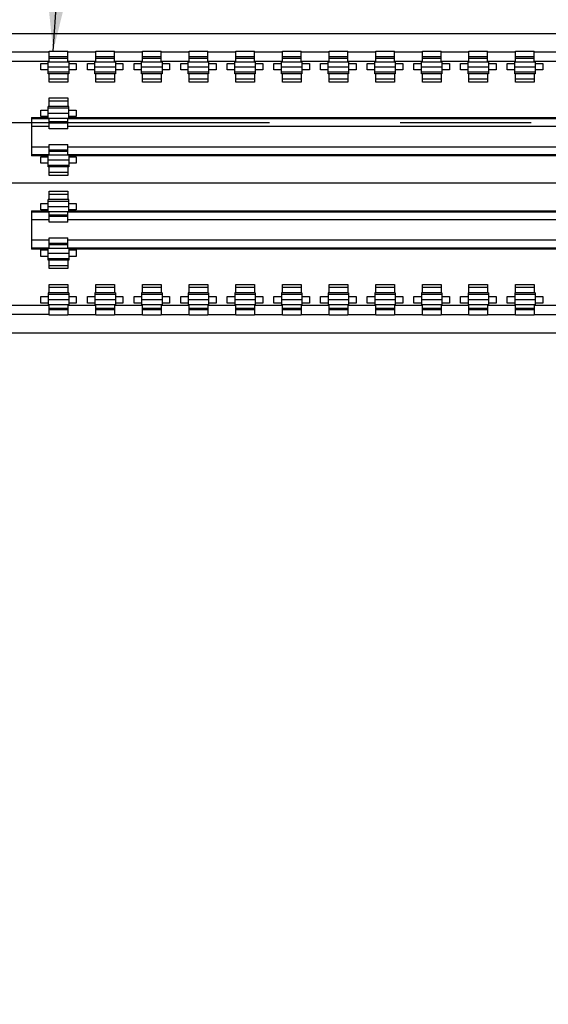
# Model space of a CAD drawing. Header units: inches. Extents: x 0 to 34, y 0 to 22.
# Tile 20 of 28: x 23.196 to 23.763, y 15.726 to 16.781. Entities that reach past the tile are written whole.
import ezdxf

# ---------------------------------------------------------------- set-up
doc = ezdxf.new("R2010")
doc.units = ezdxf.units.IN
doc.header["$LTSCALE"] = 1.87
doc.header["$MEASUREMENT"] = 0
doc.linetypes.add('CENTER', pattern=[0.6, 0.375, -0.075, 0.075, -0.075])
doc.layers.get('0').update_dxf_attribs({"linetype": 'CONTINUOUS'})
for name, color, linetype in [('02___PRT_ALL_AXES', 7, 'CONTINUOUS'), ('DETAIL', 7, 'CONTINUOUS'), ('DIMENSIONS', 7, 'CONTINUOUS')]:
    doc.layers.add(name, color=color, linetype=linetype)
doc.styles.get("Standard").update_dxf_attribs({"font": 'txt', "width": 0.8})
doc.dimstyles.new('DIMSTYLE_2', dxfattribs={"dimtxt": 0.125, "dimasz": 0.18, "dimexe": 0.18, "dimexo": 0.0625, "dimgap": 0.09, "dimtad": 0, "dimtih": 1, "dimtoh": 1, "dimdec": 3, "dimzin": 4, "dimdsep": 46, "dimtxsty": 'STANDARD', "dimblk": '_FILLED', "dimblk1": '_FILLED', "dimblk2": '_FILLED', "dimcen": 0.09, "dimadec": 0, "dimazin": 0, "dimtp": 0.01, "dimtm": 0.01, "dimtfac": 1, "dimtdec": 3, "dimtofl": 0, "dimtmove": 0, "dimatfit": 3, "dimldrblk": '_FILLED', "dimfxl": 1, "dimtolj": 1, "dimtzin": 4, "dimarcsym": 0})
doc.dimstyles.get("Standard").update_dxf_attribs({"dimtxt": 0.125, "dimasz": 0.18, "dimexe": 0.18, "dimexo": 0.0625, "dimgap": 0.09, "dimtad": 0, "dimtih": 1, "dimtoh": 1, "dimdec": 3, "dimzin": 4, "dimdsep": 46, "dimtxsty": 'STANDARD', "dimblk": '_FILLED', "dimblk1": '_FILLED', "dimblk2": '_FILLED', "dimcen": 0.09, "dimadec": 0, "dimazin": 0, "dimtol": 1, "dimtp": 0.01, "dimtm": 0.01, "dimtfac": 1, "dimtdec": 3, "dimtofl": 0, "dimtmove": 0, "dimatfit": 3, "dimldrblk": '_FILLED', "dimfxl": 1, "dimtolj": 1, "dimtzin": 4, "dimarcsym": 0})

# ---------------------------------------------------------------- blocks, each defined once
blk = doc.blocks.new('*D50')
at = {"layer": 'DIMENSIONS', "color": 2, "linetype": 'CONTINUOUS'}
for p, q in [((22.9057, 16.6062), (22.5511, 16.506)), ((24.025, 16.6062), (22.9057, 16.6062)), ((22.5511, 16.506), (21.9491, 16.506))]:
    blk.add_line(p, q, dxfattribs=at)
at = {"layer": 'DIMENSIONS', "color": 2, "linetype": 'CONTINUOUS', "insert": (21.8866, 16.5685), "char_height": 0.125, "width": 1.325, "attachment_point": 3, "line_spacing_factor": 0.9}
blk.add_mtext('3.809{\\Ftxt.shx;\\W1.000000;\\H0.125000; }[96.75]', dxfattribs=at)
blk = doc.blocks.new('_FILLED')
at = {"color": 0, "linetype": 'BYBLOCK'}
blk.add_solid([(0, 0), (-1, 0.1736), (-1, -0.1736)], dxfattribs=at)
blk = doc.blocks.new('*D51')
at = {"layer": 'DIMENSIONS', "color": 2, "linetype": 'CONTINUOUS'}
blk.add_line((24.2126, 16.7938), (24.2126, 17.5347), dxfattribs=at)
at = {"layer": 'DIMENSIONS', "color": 2, "linetype": 'CONTINUOUS', "insert": (24.1501, 17.5972), "char_height": 0.125, "width": 1.325, "attachment_point": 1, "rotation": 90, "line_spacing_factor": 0.9}
blk.add_mtext('1.576{\\Ftxt.shx;\\W1.000000;\\H0.125000; }[40.03]', dxfattribs=at)

msp = doc.modelspace()

# ---------------------------------------------------------------- linework, layer by layer
at = {"color": 7, "linetype": 'CONTINUOUS'}
for p, q in [((23.1148, 16.7665), (25.3438, 16.7665)), ((23.2278, 16.7465), (23.1378, 16.7465)), ((23.2278, 16.7365), (23.2278, 16.7475)), ((23.2278, 16.7475), (23.2478, 16.7475)), ((23.2478, 16.7365), (23.2478, 16.7475)), ((23.2778, 16.7465), (23.2478, 16.7465)), ((23.2778, 16.7365), (23.2778, 16.7475)), ((23.2778, 16.7475), (23.2978, 16.7475)), ((23.2978, 16.7365), (23.2978, 16.7475)), ((23.3278, 16.7465), (23.2978, 16.7465)), ((23.3278, 16.7365), (23.3278, 16.7475)), ((23.3278, 16.7475), (23.3478, 16.7475)), ((23.3478, 16.7365), (23.3478, 16.7475)), ((23.3778, 16.7465), (23.3478, 16.7465)), ((23.3778, 16.7365), (23.3778, 16.7475)), ((23.3778, 16.7475), (23.3978, 16.7475)), ((23.3978, 16.7365), (23.3978, 16.7475)), ((23.4278, 16.7465), (23.3978, 16.7465)), ((23.4278, 16.7365), (23.4278, 16.7475)), ((23.4278, 16.7475), (23.4478, 16.7475)), ((23.4478, 16.7365), (23.4478, 16.7475)), ((23.4778, 16.7465), (23.4478, 16.7465)), ((23.4778, 16.7365), (23.4778, 16.7475)), ((23.4778, 16.7475), (23.4978, 16.7475)), ((23.4978, 16.7365), (23.4978, 16.7475)), ((23.5278, 16.7465), (23.4978, 16.7465)), ((23.5278, 16.7365), (23.5278, 16.7475)), ((23.5278, 16.7475), (23.5478, 16.7475)), ((23.5478, 16.7365), (23.5478, 16.7475)), ((23.5778, 16.7465), (23.5478, 16.7465)), ((23.5778, 16.7365), (23.5778, 16.7475)), ((23.5778, 16.7475), (23.5978, 16.7475)), ((23.5978, 16.7365), (23.5978, 16.7475)), ((23.6278, 16.7465), (23.5978, 16.7465)), ((23.6278, 16.7365), (23.6278, 16.7475)), ((23.6278, 16.7475), (23.6478, 16.7475)), ((23.6478, 16.7365), (23.6478, 16.7475)), ((23.6778, 16.7465), (23.6478, 16.7465)), ((23.6778, 16.7365), (23.6778, 16.7475)), ((23.6778, 16.7475), (23.6978, 16.7475)), ((23.6978, 16.7365), (23.6978, 16.7475)), ((23.7278, 16.7465), (23.6978, 16.7465)), ((23.7278, 16.7365), (23.7278, 16.7475)), ((23.7278, 16.7475), (23.7478, 16.7475)), ((23.7478, 16.7365), (23.7478, 16.7475)), ((23.7778, 16.7465), (23.7478, 16.7465)), ((23.2278, 16.7365), (23.1478, 16.7365)), ((23.2188, 16.7275), (23.2188, 16.7345)), ((23.2188, 16.7345), (23.2268, 16.7345)), ((23.2268, 16.7235), (23.2268, 16.7365)), ((23.2268, 16.7364), (23.2488, 16.7364)), ((23.2478, 16.7415), (23.2278, 16.7415)), ((23.2278, 16.7403), (23.2478, 16.7403)), ((23.2778, 16.7365), (23.2478, 16.7365)), ((23.2488, 16.7365), (23.2488, 16.7235)), ((23.2488, 16.7345), (23.2568, 16.7345)), ((23.2568, 16.7345), (23.2568, 16.7275)), ((23.2688, 16.7275), (23.2688, 16.7345)), ((23.2688, 16.7345), (23.2768, 16.7345)), ((23.2768, 16.7235), (23.2768, 16.7365)), ((23.2768, 16.7364), (23.2988, 16.7364)), ((23.2978, 16.7415), (23.2778, 16.7415)), ((23.2778, 16.7403), (23.2978, 16.7403)), ((23.3278, 16.7365), (23.2978, 16.7365)), ((23.2988, 16.7365), (23.2988, 16.7235)), ((23.2988, 16.7345), (23.3068, 16.7345)), ((23.3068, 16.7345), (23.3068, 16.7275)), ((23.3188, 16.7275), (23.3188, 16.7345)), ((23.3188, 16.7345), (23.3268, 16.7345)), ((23.3268, 16.7235), (23.3268, 16.7365)), ((23.3268, 16.7364), (23.3488, 16.7364)), ((23.3478, 16.7415), (23.3278, 16.7415)), ((23.3278, 16.7403), (23.3478, 16.7403)), ((23.3778, 16.7365), (23.3478, 16.7365)), ((23.3488, 16.7365), (23.3488, 16.7235)), ((23.3488, 16.7345), (23.3568, 16.7345)), ((23.3568, 16.7345), (23.3568, 16.7275)), ((23.3688, 16.7275), (23.3688, 16.7345)), ((23.3688, 16.7345), (23.3768, 16.7345)), ((23.3768, 16.7235), (23.3768, 16.7365)), ((23.3768, 16.7364), (23.3988, 16.7364)), ((23.3978, 16.7415), (23.3778, 16.7415)), ((23.3778, 16.7403), (23.3978, 16.7403)), ((23.4278, 16.7365), (23.3978, 16.7365)), ((23.3988, 16.7365), (23.3988, 16.7235)), ((23.3988, 16.7345), (23.4068, 16.7345)), ((23.4068, 16.7345), (23.4068, 16.7275)), ((23.4188, 16.7275), (23.4188, 16.7345)), ((23.4188, 16.7345), (23.4268, 16.7345)), ((23.4268, 16.7235), (23.4268, 16.7365)), ((23.4268, 16.7364), (23.4488, 16.7364)), ((23.4478, 16.7415), (23.4278, 16.7415)), ((23.4278, 16.7403), (23.4478, 16.7403)), ((23.4778, 16.7365), (23.4478, 16.7365)), ((23.4488, 16.7365), (23.4488, 16.7235)), ((23.4488, 16.7345), (23.4568, 16.7345)), ((23.4568, 16.7345), (23.4568, 16.7275)), ((23.4688, 16.7275), (23.4688, 16.7345)), ((23.4688, 16.7345), (23.4768, 16.7345)), ((23.4768, 16.7235), (23.4768, 16.7365)), ((23.4768, 16.7364), (23.4988, 16.7364)), ((23.4978, 16.7415), (23.4778, 16.7415)), ((23.4778, 16.7403), (23.4978, 16.7403)), ((23.5278, 16.7365), (23.4978, 16.7365)), ((23.4988, 16.7365), (23.4988, 16.7235)), ((23.4988, 16.7345), (23.5068, 16.7345)), ((23.5068, 16.7345), (23.5068, 16.7275)), ((23.5188, 16.7275), (23.5188, 16.7345)), ((23.5188, 16.7345), (23.5268, 16.7345)), ((23.5268, 16.7235), (23.5268, 16.7365)), ((23.5268, 16.7364), (23.5488, 16.7364)), ((23.5478, 16.7415), (23.5278, 16.7415)), ((23.5278, 16.7403), (23.5478, 16.7403)), ((23.5778, 16.7365), (23.5478, 16.7365)), ((23.5488, 16.7365), (23.5488, 16.7235)), ((23.5488, 16.7345), (23.5568, 16.7345)), ((23.5568, 16.7345), (23.5568, 16.7275)), ((23.5688, 16.7275), (23.5688, 16.7345)), ((23.5688, 16.7345), (23.5768, 16.7345)), ((23.5768, 16.7235), (23.5768, 16.7365)), ((23.5768, 16.7364), (23.5988, 16.7364)), ((23.5978, 16.7415), (23.5778, 16.7415)), ((23.5778, 16.7403), (23.5978, 16.7403)), ((23.6278, 16.7365), (23.5978, 16.7365)), ((23.5988, 16.7365), (23.5988, 16.7235)), ((23.5988, 16.7345), (23.6068, 16.7345)), ((23.6068, 16.7345), (23.6068, 16.7275)), ((23.6188, 16.7275), (23.6188, 16.7345)), ((23.6188, 16.7345), (23.6268, 16.7345)), ((23.6268, 16.7235), (23.6268, 16.7365)), ((23.6268, 16.7364), (23.6488, 16.7364)), ((23.6478, 16.7415), (23.6278, 16.7415)), ((23.6278, 16.7403), (23.6478, 16.7403)), ((23.6778, 16.7365), (23.6478, 16.7365)), ((23.6488, 16.7365), (23.6488, 16.7235)), ((23.6488, 16.7345), (23.6568, 16.7345)), ((23.6568, 16.7345), (23.6568, 16.7275)), ((23.6688, 16.7275), (23.6688, 16.7345)), ((23.6688, 16.7345), (23.6768, 16.7345)), ((23.6768, 16.7235), (23.6768, 16.7365)), ((23.6768, 16.7364), (23.6988, 16.7364)), ((23.6978, 16.7415), (23.6778, 16.7415)), ((23.6778, 16.7403), (23.6978, 16.7403)), ((23.7278, 16.7365), (23.6978, 16.7365)), ((23.6988, 16.7365), (23.6988, 16.7235)), ((23.6988, 16.7345), (23.7068, 16.7345)), ((23.7068, 16.7345), (23.7068, 16.7275)), ((23.7188, 16.7275), (23.7188, 16.7345)), ((23.7188, 16.7345), (23.7268, 16.7345)), ((23.7268, 16.7235), (23.7268, 16.7365)), ((23.7268, 16.7364), (23.7488, 16.7364)), ((23.7478, 16.7415), (23.7278, 16.7415)), ((23.7278, 16.7403), (23.7478, 16.7403)), ((23.7778, 16.7365), (23.7478, 16.7365)), ((23.7488, 16.7365), (23.7488, 16.7235)), ((23.7488, 16.7345), (23.7568, 16.7345)), ((23.7568, 16.7345), (23.7568, 16.7275)), ((23.2268, 16.7275), (23.2188, 16.7275)), ((23.2268, 16.731), (23.2488, 16.731)), ((23.2488, 16.7251), (23.2268, 16.7251)), ((23.2488, 16.7235), (23.2268, 16.7235)), ((23.2278, 16.7145), (23.2278, 16.7235)), ((23.2478, 16.7235), (23.2478, 16.7145)), ((23.2568, 16.7275), (23.2488, 16.7275)), ((23.2768, 16.7275), (23.2688, 16.7275)), ((23.2768, 16.731), (23.2988, 16.731)), ((23.2988, 16.7251), (23.2768, 16.7251)), ((23.2988, 16.7235), (23.2768, 16.7235)), ((23.2778, 16.7145), (23.2778, 16.7235)), ((23.2978, 16.7235), (23.2978, 16.7145)), ((23.3068, 16.7275), (23.2988, 16.7275)), ((23.3268, 16.7275), (23.3188, 16.7275)), ((23.3268, 16.731), (23.3488, 16.731)), ((23.3488, 16.7251), (23.3268, 16.7251)), ((23.3488, 16.7235), (23.3268, 16.7235)), ((23.3278, 16.7145), (23.3278, 16.7235)), ((23.3478, 16.7235), (23.3478, 16.7145)), ((23.3568, 16.7275), (23.3488, 16.7275)), ((23.3768, 16.7275), (23.3688, 16.7275)), ((23.3768, 16.731), (23.3988, 16.731)), ((23.3988, 16.7251), (23.3768, 16.7251)), ((23.3988, 16.7235), (23.3768, 16.7235)), ((23.3778, 16.7145), (23.3778, 16.7235)), ((23.3978, 16.7235), (23.3978, 16.7145)), ((23.4068, 16.7275), (23.3988, 16.7275)), ((23.4268, 16.7275), (23.4188, 16.7275)), ((23.4268, 16.731), (23.4488, 16.731)), ((23.4488, 16.7251), (23.4268, 16.7251)), ((23.4488, 16.7235), (23.4268, 16.7235)), ((23.4278, 16.7145), (23.4278, 16.7235)), ((23.4478, 16.7235), (23.4478, 16.7145)), ((23.4568, 16.7275), (23.4488, 16.7275)), ((23.4768, 16.7275), (23.4688, 16.7275)), ((23.4768, 16.731), (23.4988, 16.731)), ((23.4988, 16.7251), (23.4768, 16.7251)), ((23.4988, 16.7235), (23.4768, 16.7235)), ((23.4778, 16.7145), (23.4778, 16.7235)), ((23.4978, 16.7235), (23.4978, 16.7145)), ((23.5068, 16.7275), (23.4988, 16.7275)), ((23.5268, 16.7275), (23.5188, 16.7275)), ((23.5268, 16.731), (23.5488, 16.731)), ((23.5488, 16.7251), (23.5268, 16.7251)), ((23.5488, 16.7235), (23.5268, 16.7235)), ((23.5278, 16.7145), (23.5278, 16.7235)), ((23.5478, 16.7235), (23.5478, 16.7145)), ((23.5568, 16.7275), (23.5488, 16.7275)), ((23.5768, 16.7275), (23.5688, 16.7275)), ((23.5768, 16.731), (23.5988, 16.731)), ((23.5988, 16.7251), (23.5768, 16.7251)), ((23.5988, 16.7235), (23.5768, 16.7235)), ((23.5778, 16.7145), (23.5778, 16.7235)), ((23.5978, 16.7235), (23.5978, 16.7145)), ((23.6068, 16.7275), (23.5988, 16.7275)), ((23.6268, 16.7275), (23.6188, 16.7275)), ((23.6268, 16.731), (23.6488, 16.731)), ((23.6488, 16.7251), (23.6268, 16.7251)), ((23.6488, 16.7235), (23.6268, 16.7235)), ((23.6278, 16.7145), (23.6278, 16.7235)), ((23.6478, 16.7235), (23.6478, 16.7145)), ((23.6568, 16.7275), (23.6488, 16.7275)), ((23.6768, 16.7275), (23.6688, 16.7275)), ((23.6768, 16.731), (23.6988, 16.731)), ((23.6988, 16.7251), (23.6768, 16.7251)), ((23.6988, 16.7235), (23.6768, 16.7235)), ((23.6778, 16.7145), (23.6778, 16.7235)), ((23.6978, 16.7235), (23.6978, 16.7145)), ((23.7068, 16.7275), (23.6988, 16.7275)), ((23.7268, 16.7275), (23.7188, 16.7275)), ((23.7268, 16.731), (23.7488, 16.731)), ((23.7488, 16.7251), (23.7268, 16.7251)), ((23.7488, 16.7235), (23.7268, 16.7235)), ((23.7278, 16.7145), (23.7278, 16.7235)), ((23.7478, 16.7235), (23.7478, 16.7145)), ((23.7568, 16.7275), (23.7488, 16.7275)), ((23.2478, 16.7175), (23.2278, 16.7175)), ((23.2478, 16.7145), (23.2278, 16.7145)), ((23.2978, 16.7175), (23.2778, 16.7175)), ((23.2978, 16.7145), (23.2778, 16.7145)), ((23.3478, 16.7175), (23.3278, 16.7175)), ((23.3478, 16.7145), (23.3278, 16.7145)), ((23.3978, 16.7175), (23.3778, 16.7175)), ((23.3978, 16.7145), (23.3778, 16.7145)), ((23.4478, 16.7175), (23.4278, 16.7175)), ((23.4478, 16.7145), (23.4278, 16.7145)), ((23.4978, 16.7175), (23.4778, 16.7175)), ((23.4978, 16.7145), (23.4778, 16.7145)), ((23.5478, 16.7175), (23.5278, 16.7175)), ((23.5478, 16.7145), (23.5278, 16.7145)), ((23.5978, 16.7175), (23.5778, 16.7175)), ((23.5978, 16.7145), (23.5778, 16.7145)), ((23.6478, 16.7175), (23.6278, 16.7175)), ((23.6478, 16.7145), (23.6278, 16.7145)), ((23.6978, 16.7175), (23.6778, 16.7175)), ((23.6978, 16.7145), (23.6778, 16.7145)), ((23.7478, 16.7175), (23.7278, 16.7175)), ((23.7478, 16.7145), (23.7278, 16.7145)), ((23.2278, 16.6885), (23.2278, 16.6975)), ((23.2278, 16.6975), (23.2478, 16.6975)), ((23.2278, 16.6945), (23.2478, 16.6945)), ((23.2478, 16.6975), (23.2478, 16.6885)), ((23.2188, 16.6775), (23.2188, 16.6845)), ((23.2188, 16.6845), (23.2268, 16.6845)), ((23.2268, 16.6757), (23.2268, 16.6885)), ((23.2488, 16.6885), (23.2268, 16.6885)), ((23.2268, 16.687), (23.2488, 16.687)), ((23.2268, 16.6811), (23.2488, 16.6811)), ((23.2488, 16.6757), (23.2488, 16.6885)), ((23.2488, 16.6845), (23.2568, 16.6845)), ((23.2568, 16.6845), (23.2568, 16.6775)), ((23.2088, 16.6765), (23.2088, 16.6355)), ((23.2088, 16.6765), (23.2268, 16.6765)), ((23.2278, 16.6751), (23.2088, 16.6751)), ((23.2268, 16.6775), (23.2188, 16.6775)), ((23.2268, 16.6757), (23.2488, 16.6757)), ((23.2278, 16.6645), (23.2278, 16.6757)), ((23.2478, 16.6718), (23.2278, 16.6718)), ((23.2478, 16.6705), (23.2278, 16.6705)), ((23.2478, 16.6645), (23.2478, 16.6757)), ((25.1778, 16.6751), (23.2478, 16.6751)), ((23.2568, 16.6775), (23.2488, 16.6775)), ((23.2488, 16.6765), (25.1768, 16.6765)), ((23.2088, 16.6671), (23.2278, 16.6671)), ((23.2478, 16.6645), (23.2278, 16.6645)), ((23.2478, 16.6671), (25.1778, 16.6671)), ((23.2278, 16.6449), (23.2088, 16.6449)), ((23.2278, 16.6364), (23.2278, 16.6475)), ((23.2278, 16.6475), (23.2478, 16.6475)), ((23.2478, 16.6415), (23.2278, 16.6415)), ((23.2278, 16.6403), (23.2478, 16.6403)), ((23.2478, 16.6364), (23.2478, 16.6475)), ((25.1778, 16.6449), (23.2478, 16.6449)), ((23.2088, 16.6369), (23.2278, 16.6369)), ((23.2268, 16.6355), (23.2088, 16.6355)), ((23.2188, 16.6275), (23.2188, 16.6345)), ((23.2188, 16.6345), (23.2268, 16.6345)), ((23.2268, 16.6275), (23.2188, 16.6275)), ((23.2268, 16.6235), (23.2268, 16.6364)), ((23.2268, 16.6364), (23.2488, 16.6364)), ((23.2268, 16.631), (23.2488, 16.631)), ((23.2478, 16.6369), (25.1778, 16.6369)), ((23.2488, 16.6364), (23.2488, 16.6235)), ((25.1768, 16.6355), (23.2488, 16.6355)), ((23.2488, 16.6345), (23.2568, 16.6345)), ((23.2568, 16.6275), (23.2488, 16.6275)), ((23.2568, 16.6345), (23.2568, 16.6275)), ((23.2488, 16.6251), (23.2268, 16.6251)), ((23.2488, 16.6235), (23.2268, 16.6235)), ((23.2278, 16.6145), (23.2278, 16.6235)), ((23.2478, 16.6175), (23.2278, 16.6175)), ((23.2478, 16.6235), (23.2478, 16.6145)), ((23.2478, 16.6145), (23.2278, 16.6145)), ((23.2278, 16.5885), (23.2278, 16.5975)), ((23.2278, 16.5975), (23.2478, 16.5975)), ((23.2478, 16.5975), (23.2478, 16.5885)), ((23.2188, 16.5775), (23.2188, 16.5845)), ((23.2188, 16.5845), (23.2268, 16.5845)), ((23.2268, 16.5757), (23.2268, 16.5885)), ((23.2488, 16.5885), (23.2268, 16.5885)), ((23.2268, 16.587), (23.2488, 16.587)), ((23.2278, 16.5945), (23.2478, 16.5945)), ((23.2488, 16.5757), (23.2488, 16.5885)), ((23.2488, 16.5845), (23.2568, 16.5845)), ((23.2568, 16.5845), (23.2568, 16.5775)), ((23.2088, 16.5765), (23.2088, 16.5355)), ((23.2088, 16.5765), (23.2268, 16.5765)), ((23.2278, 16.5751), (23.2088, 16.5751)), ((23.2268, 16.5775), (23.2188, 16.5775)), ((23.2268, 16.5811), (23.2488, 16.5811)), ((23.2268, 16.5757), (23.2488, 16.5757)), ((23.2278, 16.5645), (23.2278, 16.5757)), ((23.2478, 16.5645), (23.2478, 16.5757)), ((25.1778, 16.5751), (23.2478, 16.5751)), ((23.2568, 16.5775), (23.2488, 16.5775)), ((23.2488, 16.5765), (25.1768, 16.5765)), ((23.2088, 16.5671), (23.2278, 16.5671)), ((23.2478, 16.5718), (23.2278, 16.5718)), ((23.2478, 16.5705), (23.2278, 16.5705)), ((23.2478, 16.5645), (23.2278, 16.5645)), ((23.2478, 16.5671), (25.1778, 16.5671)), ((23.2278, 16.5449), (23.2088, 16.5449)), ((23.2278, 16.5364), (23.2278, 16.5475)), ((23.2278, 16.5475), (23.2478, 16.5475)), ((23.2478, 16.5364), (23.2478, 16.5475)), ((25.1778, 16.5449), (23.2478, 16.5449)), ((23.2088, 16.5369), (23.2278, 16.5369)), ((23.2268, 16.5355), (23.2088, 16.5355)), ((23.2188, 16.5275), (23.2188, 16.5345)), ((23.2188, 16.5345), (23.2268, 16.5345)), ((23.2268, 16.5235), (23.2268, 16.5364)), ((23.2268, 16.5364), (23.2488, 16.5364)), ((23.2478, 16.5415), (23.2278, 16.5415)), ((23.2278, 16.5403), (23.2478, 16.5403)), ((23.2478, 16.5369), (25.1778, 16.5369)), ((23.2488, 16.5364), (23.2488, 16.5235)), ((25.1768, 16.5355), (23.2488, 16.5355)), ((23.2488, 16.5345), (23.2568, 16.5345)), ((23.2568, 16.5345), (23.2568, 16.5275)), ((23.2268, 16.5275), (23.2188, 16.5275)), ((23.2268, 16.531), (23.2488, 16.531)), ((23.2488, 16.5251), (23.2268, 16.5251)), ((23.2488, 16.5235), (23.2268, 16.5235)), ((23.2278, 16.5145), (23.2278, 16.5235)), ((23.2478, 16.5235), (23.2478, 16.5145)), ((23.2568, 16.5275), (23.2488, 16.5275)), ((23.2478, 16.5175), (23.2278, 16.5175)), ((23.2478, 16.5145), (23.2278, 16.5145)), ((23.2278, 16.4885), (23.2278, 16.4975)), ((23.2278, 16.4975), (23.2478, 16.4975)), ((23.2278, 16.4945), (23.2478, 16.4945)), ((23.2478, 16.4975), (23.2478, 16.4885)), ((23.2778, 16.4885), (23.2778, 16.4975)), ((23.2778, 16.4975), (23.2978, 16.4975)), ((23.2778, 16.4945), (23.2978, 16.4945)), ((23.2978, 16.4975), (23.2978, 16.4885)), ((23.3278, 16.4885), (23.3278, 16.4975)), ((23.3278, 16.4975), (23.3478, 16.4975)), ((23.3278, 16.4945), (23.3478, 16.4945)), ((23.3478, 16.4975), (23.3478, 16.4885)), ((23.3778, 16.4885), (23.3778, 16.4975)), ((23.3778, 16.4975), (23.3978, 16.4975)), ((23.3778, 16.4945), (23.3978, 16.4945)), ((23.3978, 16.4975), (23.3978, 16.4885)), ((23.4278, 16.4885), (23.4278, 16.4975)), ((23.4278, 16.4975), (23.4478, 16.4975)), ((23.4278, 16.4945), (23.4478, 16.4945)), ((23.4478, 16.4975), (23.4478, 16.4885)), ((23.4778, 16.4885), (23.4778, 16.4975)), ((23.4778, 16.4975), (23.4978, 16.4975)), ((23.4778, 16.4945), (23.4978, 16.4945)), ((23.4978, 16.4975), (23.4978, 16.4885)), ((23.5278, 16.4885), (23.5278, 16.4975)), ((23.5278, 16.4975), (23.5478, 16.4975)), ((23.5278, 16.4945), (23.5478, 16.4945)), ((23.5478, 16.4975), (23.5478, 16.4885)), ((23.5778, 16.4885), (23.5778, 16.4975)), ((23.5778, 16.4975), (23.5978, 16.4975)), ((23.5778, 16.4945), (23.5978, 16.4945)), ((23.5978, 16.4975), (23.5978, 16.4885)), ((23.6278, 16.4885), (23.6278, 16.4975)), ((23.6278, 16.4975), (23.6478, 16.4975)), ((23.6278, 16.4945), (23.6478, 16.4945)), ((23.6478, 16.4975), (23.6478, 16.4885)), ((23.6778, 16.4885), (23.6778, 16.4975)), ((23.6778, 16.4975), (23.6978, 16.4975)), ((23.6778, 16.4945), (23.6978, 16.4945)), ((23.6978, 16.4975), (23.6978, 16.4885)), ((23.7278, 16.4885), (23.7278, 16.4975)), ((23.7278, 16.4975), (23.7478, 16.4975)), ((23.7278, 16.4945), (23.7478, 16.4945)), ((23.7478, 16.4975), (23.7478, 16.4885)), ((23.2188, 16.4775), (23.2188, 16.4845)), ((23.2188, 16.4845), (23.2268, 16.4845)), ((23.2268, 16.4885), (23.2268, 16.4755)), ((23.2488, 16.4885), (23.2268, 16.4885)), ((23.2268, 16.487), (23.2488, 16.487)), ((23.2488, 16.4811), (23.2268, 16.4811)), ((23.2488, 16.4885), (23.2488, 16.4755)), ((23.2488, 16.4845), (23.2568, 16.4845)), ((23.2568, 16.4845), (23.2568, 16.4775)), ((23.2688, 16.4775), (23.2688, 16.4845)), ((23.2688, 16.4845), (23.2768, 16.4845)), ((23.2768, 16.4885), (23.2768, 16.4755)), ((23.2988, 16.4885), (23.2768, 16.4885)), ((23.2768, 16.487), (23.2988, 16.487)), ((23.2988, 16.4811), (23.2768, 16.4811)), ((23.2988, 16.4885), (23.2988, 16.4755)), ((23.2988, 16.4845), (23.3068, 16.4845)), ((23.3068, 16.4845), (23.3068, 16.4775)), ((23.3188, 16.4775), (23.3188, 16.4845)), ((23.3188, 16.4845), (23.3268, 16.4845)), ((23.3268, 16.4885), (23.3268, 16.4755)), ((23.3488, 16.4885), (23.3268, 16.4885)), ((23.3268, 16.487), (23.3488, 16.487)), ((23.3488, 16.4811), (23.3268, 16.4811)), ((23.3488, 16.4885), (23.3488, 16.4755)), ((23.3488, 16.4845), (23.3568, 16.4845)), ((23.3568, 16.4845), (23.3568, 16.4775)), ((23.3688, 16.4775), (23.3688, 16.4845)), ((23.3688, 16.4845), (23.3768, 16.4845)), ((23.3768, 16.4885), (23.3768, 16.4755)), ((23.3988, 16.4885), (23.3768, 16.4885)), ((23.3768, 16.487), (23.3988, 16.487)), ((23.3988, 16.4811), (23.3768, 16.4811)), ((23.3988, 16.4885), (23.3988, 16.4755)), ((23.3988, 16.4845), (23.4068, 16.4845)), ((23.4068, 16.4845), (23.4068, 16.4775)), ((23.4188, 16.4775), (23.4188, 16.4845)), ((23.4188, 16.4845), (23.4268, 16.4845)), ((23.4268, 16.4885), (23.4268, 16.4755)), ((23.4488, 16.4885), (23.4268, 16.4885)), ((23.4268, 16.487), (23.4488, 16.487)), ((23.4488, 16.4811), (23.4268, 16.4811)), ((23.4488, 16.4885), (23.4488, 16.4755)), ((23.4488, 16.4845), (23.4568, 16.4845)), ((23.4568, 16.4845), (23.4568, 16.4775)), ((23.4688, 16.4775), (23.4688, 16.4845)), ((23.4688, 16.4845), (23.4768, 16.4845)), ((23.4768, 16.4885), (23.4768, 16.4755)), ((23.4988, 16.4885), (23.4768, 16.4885)), ((23.4768, 16.487), (23.4988, 16.487)), ((23.4988, 16.4811), (23.4768, 16.4811)), ((23.4988, 16.4885), (23.4988, 16.4755)), ((23.4988, 16.4845), (23.5068, 16.4845)), ((23.5068, 16.4845), (23.5068, 16.4775)), ((23.5188, 16.4775), (23.5188, 16.4845)), ((23.5188, 16.4845), (23.5268, 16.4845)), ((23.5268, 16.4885), (23.5268, 16.4755)), ((23.5488, 16.4885), (23.5268, 16.4885)), ((23.5268, 16.487), (23.5488, 16.487)), ((23.5488, 16.4811), (23.5268, 16.4811)), ((23.5488, 16.4885), (23.5488, 16.4755)), ((23.5488, 16.4845), (23.5568, 16.4845)), ((23.5568, 16.4845), (23.5568, 16.4775)), ((23.5688, 16.4775), (23.5688, 16.4845)), ((23.5688, 16.4845), (23.5768, 16.4845)), ((23.5768, 16.4885), (23.5768, 16.4755)), ((23.5988, 16.4885), (23.5768, 16.4885)), ((23.5768, 16.487), (23.5988, 16.487)), ((23.5988, 16.4811), (23.5768, 16.4811)), ((23.5988, 16.4885), (23.5988, 16.4755)), ((23.5988, 16.4845), (23.6068, 16.4845)), ((23.6068, 16.4845), (23.6068, 16.4775)), ((23.6188, 16.4775), (23.6188, 16.4845)), ((23.6188, 16.4845), (23.6268, 16.4845)), ((23.6268, 16.4885), (23.6268, 16.4755)), ((23.6488, 16.4885), (23.6268, 16.4885)), ((23.6268, 16.487), (23.6488, 16.487)), ((23.6488, 16.4811), (23.6268, 16.4811)), ((23.6488, 16.4885), (23.6488, 16.4755)), ((23.6488, 16.4845), (23.6568, 16.4845)), ((23.6568, 16.4845), (23.6568, 16.4775)), ((23.6688, 16.4775), (23.6688, 16.4845)), ((23.6688, 16.4845), (23.6768, 16.4845)), ((23.6768, 16.4885), (23.6768, 16.4755)), ((23.6988, 16.4885), (23.6768, 16.4885)), ((23.6768, 16.487), (23.6988, 16.487)), ((23.6988, 16.4811), (23.6768, 16.4811)), ((23.6988, 16.4885), (23.6988, 16.4755)), ((23.6988, 16.4845), (23.7068, 16.4845)), ((23.7068, 16.4845), (23.7068, 16.4775)), ((23.7188, 16.4775), (23.7188, 16.4845)), ((23.7188, 16.4845), (23.7268, 16.4845)), ((23.7268, 16.4885), (23.7268, 16.4755)), ((23.7488, 16.4885), (23.7268, 16.4885)), ((23.7268, 16.487), (23.7488, 16.487)), ((23.7488, 16.4811), (23.7268, 16.4811)), ((23.7488, 16.4885), (23.7488, 16.4755)), ((23.7488, 16.4845), (23.7568, 16.4845)), ((23.7568, 16.4845), (23.7568, 16.4775)), ((23.1478, 16.4755), (23.2278, 16.4755)), ((23.2268, 16.4775), (23.2188, 16.4775)), ((23.2488, 16.4757), (23.2268, 16.4757)), ((23.2278, 16.4645), (23.2278, 16.4755)), ((23.2478, 16.4718), (23.2278, 16.4718)), ((23.2478, 16.4705), (23.2278, 16.4705)), ((23.2478, 16.4755), (23.2478, 16.4645)), ((23.2478, 16.4755), (23.2778, 16.4755)), ((23.2568, 16.4775), (23.2488, 16.4775)), ((23.2768, 16.4775), (23.2688, 16.4775)), ((23.2988, 16.4757), (23.2768, 16.4757)), ((23.2778, 16.4645), (23.2778, 16.4755)), ((23.2978, 16.4718), (23.2778, 16.4718)), ((23.2978, 16.4705), (23.2778, 16.4705)), ((23.2978, 16.4755), (23.2978, 16.4645)), ((23.2978, 16.4755), (23.3278, 16.4755)), ((23.3068, 16.4775), (23.2988, 16.4775)), ((23.3268, 16.4775), (23.3188, 16.4775)), ((23.3488, 16.4757), (23.3268, 16.4757)), ((23.3278, 16.4645), (23.3278, 16.4755)), ((23.3478, 16.4718), (23.3278, 16.4718)), ((23.3478, 16.4705), (23.3278, 16.4705)), ((23.3478, 16.4755), (23.3478, 16.4645)), ((23.3478, 16.4755), (23.3778, 16.4755)), ((23.3568, 16.4775), (23.3488, 16.4775)), ((23.3768, 16.4775), (23.3688, 16.4775)), ((23.3988, 16.4757), (23.3768, 16.4757)), ((23.3778, 16.4645), (23.3778, 16.4755)), ((23.3978, 16.4718), (23.3778, 16.4718)), ((23.3978, 16.4705), (23.3778, 16.4705)), ((23.3978, 16.4755), (23.3978, 16.4645)), ((23.3978, 16.4755), (23.4278, 16.4755)), ((23.4068, 16.4775), (23.3988, 16.4775)), ((23.4268, 16.4775), (23.4188, 16.4775)), ((23.4488, 16.4757), (23.4268, 16.4757)), ((23.4278, 16.4645), (23.4278, 16.4755)), ((23.4478, 16.4718), (23.4278, 16.4718)), ((23.4478, 16.4705), (23.4278, 16.4705)), ((23.4478, 16.4755), (23.4478, 16.4645)), ((23.4478, 16.4755), (23.4778, 16.4755)), ((23.4568, 16.4775), (23.4488, 16.4775)), ((23.4768, 16.4775), (23.4688, 16.4775)), ((23.4988, 16.4757), (23.4768, 16.4757)), ((23.4778, 16.4645), (23.4778, 16.4755)), ((23.4978, 16.4718), (23.4778, 16.4718)), ((23.4978, 16.4705), (23.4778, 16.4705)), ((23.4978, 16.4755), (23.4978, 16.4645)), ((23.4978, 16.4755), (23.5278, 16.4755)), ((23.5068, 16.4775), (23.4988, 16.4775)), ((23.5268, 16.4775), (23.5188, 16.4775)), ((23.5488, 16.4757), (23.5268, 16.4757)), ((23.5278, 16.4645), (23.5278, 16.4755)), ((23.5478, 16.4718), (23.5278, 16.4718)), ((23.5478, 16.4705), (23.5278, 16.4705)), ((23.5478, 16.4755), (23.5478, 16.4645)), ((23.5478, 16.4755), (23.5778, 16.4755)), ((23.5568, 16.4775), (23.5488, 16.4775)), ((23.5768, 16.4775), (23.5688, 16.4775)), ((23.5988, 16.4757), (23.5768, 16.4757)), ((23.5778, 16.4645), (23.5778, 16.4755)), ((23.5978, 16.4718), (23.5778, 16.4718)), ((23.5978, 16.4705), (23.5778, 16.4705)), ((23.5978, 16.4755), (23.5978, 16.4645)), ((23.5978, 16.4755), (23.6278, 16.4755)), ((23.6068, 16.4775), (23.5988, 16.4775)), ((23.6268, 16.4775), (23.6188, 16.4775)), ((23.6488, 16.4757), (23.6268, 16.4757)), ((23.6278, 16.4645), (23.6278, 16.4755)), ((23.6478, 16.4718), (23.6278, 16.4718)), ((23.6478, 16.4705), (23.6278, 16.4705)), ((23.6478, 16.4755), (23.6478, 16.4645)), ((23.6478, 16.4755), (23.6778, 16.4755)), ((23.6568, 16.4775), (23.6488, 16.4775)), ((23.6768, 16.4775), (23.6688, 16.4775)), ((23.6988, 16.4757), (23.6768, 16.4757)), ((23.6778, 16.4645), (23.6778, 16.4755)), ((23.6978, 16.4718), (23.6778, 16.4718)), ((23.6978, 16.4705), (23.6778, 16.4705)), ((23.6978, 16.4755), (23.6978, 16.4645)), ((23.6978, 16.4755), (23.7278, 16.4755)), ((23.7068, 16.4775), (23.6988, 16.4775)), ((23.7268, 16.4775), (23.7188, 16.4775)), ((23.7488, 16.4757), (23.7268, 16.4757)), ((23.7278, 16.4645), (23.7278, 16.4755)), ((23.7478, 16.4718), (23.7278, 16.4718)), ((23.7478, 16.4705), (23.7278, 16.4705)), ((23.7478, 16.4755), (23.7478, 16.4645)), ((23.7478, 16.4755), (23.7778, 16.4755)), ((23.7568, 16.4775), (23.7488, 16.4775)), ((23.2278, 16.4655), (23.1378, 16.4655)), ((23.2478, 16.4645), (23.2278, 16.4645)), ((23.2478, 16.4655), (23.2778, 16.4655)), ((23.2978, 16.4645), (23.2778, 16.4645)), ((23.2978, 16.4655), (23.3278, 16.4655)), ((23.3478, 16.4645), (23.3278, 16.4645)), ((23.3478, 16.4655), (23.3778, 16.4655)), ((23.3978, 16.4645), (23.3778, 16.4645)), ((23.3978, 16.4655), (23.4278, 16.4655)), ((23.4478, 16.4645), (23.4278, 16.4645)), ((23.4478, 16.4655), (23.4778, 16.4655)), ((23.4978, 16.4645), (23.4778, 16.4645)), ((23.4978, 16.4655), (23.5278, 16.4655)), ((23.5478, 16.4645), (23.5278, 16.4645)), ((23.5478, 16.4655), (23.5778, 16.4655)), ((23.5978, 16.4645), (23.5778, 16.4645)), ((23.5978, 16.4655), (23.6278, 16.4655)), ((23.6478, 16.4645), (23.6278, 16.4645)), ((23.6478, 16.4655), (23.6778, 16.4655)), ((23.6978, 16.4645), (23.6778, 16.4645)), ((23.6978, 16.4655), (23.7278, 16.4655)), ((23.7478, 16.4645), (23.7278, 16.4645)), ((23.7478, 16.4655), (23.7778, 16.4655)), ((25.3438, 16.4455), (23.1148, 16.4455))]:
    msp.add_line(p, q, dxfattribs=at)
at = {"layer": '02___PRT_ALL_AXES', "color": 7, "linetype": 'CENTER'}
msp.add_line((22.7626, 16.6712), (25.5365, 16.6712), dxfattribs=at)

# ---------------------------------------------------------------- dimensions: what is measured, and where the dimension line sits
at = {"layer": 'DIMENSIONS', "color": 2, "linetype": 'CONTINUOUS'}
for feature_location, offset, dtype, origin, picture, middle in [((24.2126, 16.7938), (0, 0.7409), 1, (22.6366, 16.7313), '*D51', (24.2126, 18.2597)), ((24.025, 16.6062), (-2.0759, -0.1002), 0, (24.0875, 12.7972), '*D50', (20.9241, 16.506))]:
    dim = msp.add_ordinate_dim(feature_location=feature_location, offset=offset, dtype=dtype, origin=origin, dimstyle='DIMSTYLE_2', dxfattribs=at)
    dim.commit()
    dim.dimension.update_dxf_attribs({"geometry": picture, "text_midpoint": middle})

# ---------------------------------------------------------------- leaders
at = {"layer": 'DETAIL', "color": 2, "linetype": 'CONTINUOUS'}
msp.add_leader([(23.2321, 16.7475), (23.292, 17.5972), (23.472, 17.5972)], dimstyle='STANDARD', override={"dimtad": 0}, dxfattribs=at)

doc.saveas('drawing.dxf')
